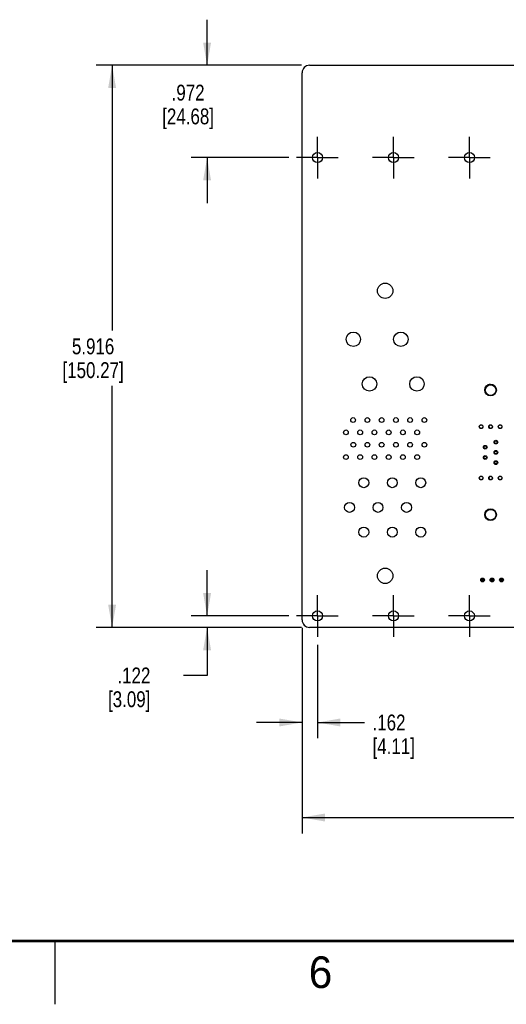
# Model space of a CAD drawing. Header units: inches. Extents: x 0 to 34, y 0 to 22.
# Tile 2 of 15: x 8.2 to 12.1, y 0 to 7.8. Entities that reach past the tile are written whole.
import ezdxf

# ---------------------------------------------------------------- set-up
doc = ezdxf.new("R2010")
doc.units = ezdxf.units.IN
doc.header["$LTSCALE"] = 1.87
doc.header["$MEASUREMENT"] = 0
doc.linetypes.add('CENTER', pattern=[0.6, 0.375, -0.075, 0.075, -0.075])
doc.layers.get('0').update_dxf_attribs({"linetype": 'CONTINUOUS'})
for name, color, linetype in [('3_ALL_AXES', 7, 'CONTINUOUS'), ('DEFAULT_1', 7, 'CENTER'), ('DIMENSIONS', 7, 'CONTINUOUS')]:
    doc.layers.add(name, color=color, linetype=linetype)
doc.styles.get("Standard").update_dxf_attribs({"font": 'txt', "width": 0.8})
doc.styles.add('TEXTSTYLE_2', font='txt')
doc.dimstyles.new('DIMSTYLE_1', dxfattribs={"dimtxt": 0.125, "dimasz": 0.18, "dimexe": 0.18, "dimexo": 0.0625, "dimgap": 0.09, "dimtad": 0, "dimtih": 1, "dimtoh": 1, "dimdec": 3, "dimlfac": 1.333333, "dimzin": 4, "dimdsep": 46, "dimtxsty": 'STANDARD', "dimblk": '_FILLED', "dimblk1": '_FILLED', "dimblk2": '_FILLED', "dimcen": 0.09, "dimadec": 0, "dimazin": 0, "dimtp": 0.001, "dimtm": 0.001, "dimtfac": 1, "dimtdec": 3, "dimtofl": 0, "dimtmove": 0, "dimatfit": 3, "dimldrblk": '_FILLED', "dimfxl": 1, "dimtolj": 1, "dimtzin": 4, "dimarcsym": 0})

# ---------------------------------------------------------------- blocks, each defined once
blk = doc.blocks.new('_FILLED')
at = {"color": 0, "linetype": 'BYBLOCK'}
blk.add_solid([(0, 0), (-1, 0.174), (-1, -0.174)], dxfattribs=at)
blk = doc.blocks.new('*D0')
at = {"layer": 'DIMENSIONS', "color": 2, "linetype": 'CONTINUOUS'}
for p, q in [((9.7007, 3.0656), (9.7007, 3.4256)), ((10.3448, 3.0656), (9.5757, 3.0656)), ((10.4472, 2.9744), (9.5757, 2.9744)), ((9.7007, 2.9744), (9.7007, 2.5955)), ((9.7007, 2.5955), (9.5153, 2.5955))]:
    blk.add_line(p, q, dxfattribs=at)
at = {"layer": 'DIMENSIONS', "color": 2, "linetype": 'CONTINUOUS', "xscale": 0.18, "yscale": 0.18, "zscale": 0.18}
for p, rotation in [((9.7007, 3.0656), 270), ((9.7007, 2.9744), 90)]:
    blk.add_blockref('_FILLED', p, dxfattribs=dict(at, rotation=rotation))
at = {"layer": 'DIMENSIONS', "color": 2, "linetype": 'CONTINUOUS', "insert": (9.2528, 2.658), "char_height": 0.125, "width": 0.6, "attachment_point": 3, "line_spacing_factor": 0.9}
blk.add_mtext('.122\\P[3.09]', dxfattribs=at)
blk = doc.blocks.new('*D1')
at = {"layer": 'DIMENSIONS', "color": 2, "linetype": 'CONTINUOUS'}
for p, q in [((10.4472, 7.4114), (8.8257, 7.4114)), ((8.9507, 7.4114), (8.9507, 5.3179)), ((8.9507, 2.9744), (8.9507, 4.8804)), ((10.4472, 2.9744), (8.8257, 2.9744))]:
    blk.add_line(p, q, dxfattribs=at)
at = {"layer": 'DIMENSIONS', "color": 2, "linetype": 'CONTINUOUS', "xscale": 0.18, "yscale": 0.18, "zscale": 0.18}
for p, rotation in [((8.9507, 7.4114), 90), ((8.9507, 2.9744), 270)]:
    blk.add_blockref('_FILLED', p, dxfattribs=dict(at, rotation=rotation))
at = {"layer": 'DIMENSIONS', "color": 2, "linetype": 'CONTINUOUS', "insert": (8.8007, 5.2554), "char_height": 0.125, "width": 0.8, "attachment_point": 2, "line_spacing_factor": 0.9}
blk.add_mtext('5.916\\P[150.27]', dxfattribs=at)
blk = doc.blocks.new('*D2')
at = {"layer": 'DIMENSIONS', "color": 2, "linetype": 'CONTINUOUS'}
for p, q in [((9.7007, 7.4114), (9.7007, 7.7714)), ((10.4472, 7.4114), (9.5757, 7.4114)), ((10.3448, 6.6828), (9.5757, 6.6828)), ((9.7007, 6.6828), (9.7007, 6.3228))]:
    blk.add_line(p, q, dxfattribs=at)
at = {"layer": 'DIMENSIONS', "color": 2, "linetype": 'CONTINUOUS', "xscale": 0.18, "yscale": 0.18, "zscale": 0.18}
for p, rotation in [((9.7007, 7.4114), 270), ((9.7007, 6.6828), 90)]:
    blk.add_blockref('_FILLED', p, dxfattribs=dict(at, rotation=rotation))
at = {"layer": 'DIMENSIONS', "color": 2, "linetype": 'CONTINUOUS', "insert": (9.5507, 7.2583), "char_height": 0.125, "width": 0.7, "attachment_point": 2, "line_spacing_factor": 0.9}
blk.add_mtext('.972\\P[24.68]', dxfattribs=at)
blk = doc.blocks.new('*D3')
at = {"layer": 'DIMENSIONS', "color": 2, "linetype": 'CONTINUOUS'}
for p, q in [((10.4507, 2.971), (10.4507, 2.0994)), ((10.572, 2.8383), (10.572, 2.0994)), ((10.4507, 2.2244), (10.0907, 2.2244)), ((10.572, 2.2244), (10.9444, 2.2244))]:
    blk.add_line(p, q, dxfattribs=at)
at = {"layer": 'DIMENSIONS', "color": 2, "linetype": 'CONTINUOUS', "xscale": 0.18, "yscale": 0.18, "zscale": 0.18}
blk.add_blockref('_FILLED', (10.4507, 2.2244), dxfattribs=at)
at = {"layer": 'DIMENSIONS', "color": 2, "linetype": 'CONTINUOUS', "xscale": 0.18, "yscale": 0.18, "zscale": 0.18, "rotation": 180}
blk.add_blockref('_FILLED', (10.572, 2.2244), dxfattribs=at)
at = {"layer": 'DIMENSIONS', "color": 2, "linetype": 'CONTINUOUS', "insert": (11.0069, 2.2869), "char_height": 0.125, "width": 0.6, "attachment_point": 1, "line_spacing_factor": 0.9}
blk.add_mtext('.162\\P[4.11]', dxfattribs=at)
blk = doc.blocks.new('*D4')
at = {"layer": 'DIMENSIONS', "color": 2, "linetype": 'CONTINUOUS'}
for p, q in [((10.4507, 2.971), (10.4507, 1.3494)), ((22.8714, 2.971), (22.8714, 1.3494)), ((10.4507, 1.4744), (16.1985, 1.4744)), ((22.8714, 1.4744), (17.1235, 1.4744))]:
    blk.add_line(p, q, dxfattribs=at)
at = {"layer": 'DIMENSIONS', "color": 2, "linetype": 'CONTINUOUS', "xscale": 0.18, "yscale": 0.18, "zscale": 0.18, "rotation": 180}
blk.add_blockref('_FILLED', (10.4507, 1.4744), dxfattribs=at)
at = {"layer": 'DIMENSIONS', "color": 2, "linetype": 'CONTINUOUS', "xscale": 0.18, "yscale": 0.18, "zscale": 0.18}
blk.add_blockref('_FILLED', (22.8714, 1.4744), dxfattribs=at)
at = {"layer": 'DIMENSIONS', "color": 2, "linetype": 'CONTINUOUS', "insert": (16.561, 1.5369), "char_height": 0.125, "width": 0.8, "attachment_point": 2, "line_spacing_factor": 0.9}
blk.add_mtext('16.561\\P[420.65]', dxfattribs=at)

msp = doc.modelspace()

# ---------------------------------------------------------------- linework, layer by layer
at = {"color": 7, "linetype": 'CONTINUOUS'}
for p, q in [((10.50972, 7.41144), (22.81238, 7.41144)), ((10.45067, 3.0335), (10.45067, 7.35239)), ((11.86573, 3.3395), (11.86573, 3.35938)), ((11.87117, 3.35394), (11.86573, 3.35938)), ((11.86573, 3.35938), (11.8856, 3.35938)), ((11.86573, 3.3395), (11.87117, 3.34494)), ((11.87117, 3.35394), (11.87117, 3.34494)), ((11.88017, 3.35394), (11.87117, 3.35394)), ((11.87117, 3.34494), (11.88017, 3.34494)), ((11.8856, 3.35938), (11.88017, 3.35394)), ((11.88017, 3.34494), (11.88017, 3.35394)), ((11.8856, 3.3395), (11.88017, 3.34494)), ((11.8856, 3.35938), (11.8856, 3.3395)), ((11.94073, 3.35938), (11.94073, 3.3395)), ((11.94073, 3.35938), (11.94608, 3.35394)), ((11.9606, 3.35938), (11.94073, 3.35938)), ((11.94073, 3.3395), (11.94608, 3.34494)), ((11.94608, 3.35394), (11.94608, 3.34494)), ((11.95508, 3.35394), (11.94608, 3.35394)), ((11.94608, 3.34494), (11.95508, 3.34494)), ((11.9606, 3.35938), (11.95508, 3.35394)), ((11.95508, 3.34494), (11.95508, 3.35394)), ((11.9606, 3.3395), (11.95508, 3.34494)), ((11.9606, 3.3395), (11.9606, 3.35938)), ((12.01573, 3.35938), (12.01573, 3.3395)), ((12.01573, 3.35938), (12.02108, 3.35394)), ((12.0356, 3.35938), (12.01573, 3.35938)), ((12.01573, 3.3395), (12.02108, 3.34494)), ((12.02108, 3.35394), (12.02108, 3.34494)), ((12.03008, 3.35394), (12.02108, 3.35394)), ((12.02108, 3.34494), (12.03008, 3.34494)), ((12.0356, 3.35938), (12.03008, 3.35394)), ((12.03008, 3.34494), (12.03008, 3.35394)), ((12.0356, 3.3395), (12.03008, 3.34494)), ((12.0356, 3.3395), (12.0356, 3.35938)), ((11.8856, 3.3395), (11.86573, 3.3395)), ((11.94073, 3.3395), (11.9606, 3.3395)), ((12.01573, 3.3395), (12.0356, 3.3395)), ((22.81238, 2.97444), (10.50972, 2.97444))]:
    msp.add_line(p, q, dxfattribs=at)
at = {"color": 2, "linetype": 'CONTINUOUS'}
msp.add_line((8.50002, 0), (8.50002, 0.5), dxfattribs=at)
at = {"color": 7, "linetype": 'CONTINUOUS', "const_width": 0.02}
msp.add_lwpolyline([(0.50002, 0.5), (33.50002, 0.5)], dxfattribs=at)
at = {"color": 7, "linetype": 'CONTINUOUS'}
for centre, radius in [((11.10655, 5.63169), 0.06075), ((10.8553, 5.24919), 0.057), ((11.2303, 5.24919), 0.057), ((10.9828, 4.89669), 0.057), ((11.3578, 4.89669), 0.057), ((11.93905, 4.84846), 0.04612), ((11.93905, 4.84773), 0.042), ((10.8538, 4.61169), 0.01875), ((10.9663, 4.61169), 0.01875), ((11.0788, 4.61169), 0.01875), ((11.1913, 4.61169), 0.01875), ((11.3038, 4.61169), 0.01875), ((11.4163, 4.61169), 0.01875), ((10.7968, 4.51419), 0.01875), ((10.9093, 4.51419), 0.01875), ((11.0218, 4.51419), 0.01875), ((11.1343, 4.51419), 0.01875), ((11.2468, 4.51419), 0.01875), ((11.3593, 4.51419), 0.01875), ((11.86405, 4.55896), 0.01476), ((11.86405, 4.55866), 0.01388), ((11.93905, 4.55896), 0.01476), ((11.93905, 4.55866), 0.01388), ((12.01405, 4.55896), 0.01476), ((12.01405, 4.55866), 0.01388), ((10.8553, 4.41669), 0.01875), ((10.9663, 4.41669), 0.01875), ((11.0788, 4.41669), 0.01875), ((11.1913, 4.41669), 0.01875), ((11.3038, 4.41669), 0.01875), ((11.4163, 4.41669), 0.01875), ((11.98105, 4.43746), 0.01476), ((11.98105, 4.4371), 0.0105), ((11.89705, 4.39696), 0.01476), ((11.89705, 4.3966), 0.0105), ((11.98105, 4.35646), 0.01476), ((11.98105, 4.3561), 0.0105), ((10.7968, 4.31919), 0.01875), ((10.9093, 4.31919), 0.01875), ((11.0218, 4.31919), 0.01875), ((11.1343, 4.31919), 0.01875), ((11.2468, 4.31919), 0.01875), ((11.3593, 4.31919), 0.01875), ((11.89705, 4.31596), 0.01476), ((11.89705, 4.3156), 0.0105), ((11.98105, 4.27546), 0.01476), ((11.98105, 4.2751), 0.0105), ((10.9378, 4.11669), 0.039), ((11.1628, 4.11669), 0.039), ((11.3878, 4.11669), 0.039), ((11.86405, 4.15396), 0.01476), ((11.86405, 4.15354), 0.01388), ((11.93905, 4.15396), 0.01476), ((11.93905, 4.15354), 0.01388), ((12.01405, 4.15396), 0.01476), ((12.01405, 4.15354), 0.01388), ((10.8253, 3.92169), 0.039), ((11.0503, 3.92169), 0.039), ((11.2753, 3.92169), 0.039), ((11.93905, 3.86446), 0.04612), ((11.93905, 3.86446), 0.042), ((10.9378, 3.72669), 0.039), ((11.1628, 3.72669), 0.039), ((11.3878, 3.72669), 0.039), ((11.10655, 3.38169), 0.06075), ((11.87567, 3.34944), 0.015), ((11.95067, 3.34944), 0.015), ((12.02567, 3.34944), 0.015), ((10.57202, 3.06557), 0.03975), ((11.17202, 3.06557), 0.03975), ((11.77202, 3.06557), 0.03975)]:
    msp.add_circle(centre, radius, dxfattribs=at)
for centre, radius, start, end in [((10.50972, 7.35239), 0.05906, 90, 180), ((11.93905, 4.84773), 0.045, 90, 209.535151), ((10.50972, 3.0335), 0.05906, 180, 270)]:
    msp.add_arc(centre, radius, start, end, dxfattribs=at)
at = {"layer": '3_ALL_AXES', "color": 7, "linetype": 'CENTER'}
for p, q in [((10.57202, 6.68282), (10.57202, 6.84757)), ((11.17217, 6.68282), (11.17217, 6.84757)), ((11.77217, 6.68282), (11.77217, 6.84757)), ((10.57202, 6.68282), (10.40727, 6.68282)), ((10.57202, 6.68282), (10.57202, 6.51807)), ((10.57202, 6.68282), (10.73677, 6.68282)), ((11.17217, 6.68282), (11.00742, 6.68282)), ((11.17217, 6.68282), (11.17217, 6.51807)), ((11.17217, 6.68282), (11.33692, 6.68282)), ((11.77217, 6.68282), (11.60742, 6.68282)), ((11.77217, 6.68282), (11.77217, 6.51807)), ((11.77217, 6.68282), (11.93692, 6.68282))]:
    msp.add_line(p, q, dxfattribs=at)
at = {"layer": '3_ALL_AXES', "color": 7, "linetype": 'CONTINUOUS'}
for centre in [(10.57202, 6.68282), (11.17217, 6.68282), (11.77217, 6.68282)]:
    msp.add_circle(centre, 0.03975, dxfattribs=at)
at = {"layer": 'DEFAULT_1', "color": 7, "linetype": 'CENTER'}
for p, q in [((10.57202, 3.06557), (10.57202, 3.23032)), ((11.17202, 3.06557), (11.17202, 3.23032)), ((11.77202, 3.06557), (11.77202, 3.23032)), ((10.57202, 3.06557), (10.40727, 3.06557)), ((10.57202, 3.06557), (10.57202, 2.90082)), ((10.57202, 3.06557), (10.73677, 3.06557)), ((11.17202, 3.06557), (11.00727, 3.06557)), ((11.17202, 3.06557), (11.17202, 2.90082)), ((11.17202, 3.06557), (11.33677, 3.06557)), ((11.77202, 3.06557), (11.60727, 3.06557)), ((11.77202, 3.06557), (11.77202, 2.90082)), ((11.77202, 3.06557), (11.93677, 3.06557))]:
    msp.add_line(p, q, dxfattribs=at)

# ---------------------------------------------------------------- texts
at = {"color": 2, "linetype": 'CONTINUOUS', "insert": (10.50327, 0.37843), "char_height": 0.25, "width": 0.25, "attachment_point": 1, "line_spacing_factor": 0.9, "style": 'TEXTSTYLE_2'}
msp.add_mtext('6', dxfattribs=at)

# ---------------------------------------------------------------- dimensions: what is measured, and where the dimension line sits
at = {"layer": 'DIMENSIONS', "color": 2, "linetype": 'CONTINUOUS'}
for base, p1, p2, angle, picture, middle in [((9.70067, 6.68282), (10.44722, 7.41144), (10.34477, 6.68282), 270, '*D2', (9.57567, 7.10201)), ((8.95067, 7.41144), (10.44722, 2.97444), (10.44722, 7.41144), 90, '*D1', (8.80067, 5.09919)), ((9.700666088, 2.9744411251), (10.3447743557, 3.0655661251), (10.4472212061, 2.9744411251), 270, '*D0', (8.9027744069, 2.5017709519))]:
    dim = msp.add_linear_dim(base=base, p1=p1, p2=p2, angle=angle, dimstyle='DIMSTYLE_1', dxfattribs=at)
    dim.commit()
    dim.dimension.update_dxf_attribs({"geometry": picture, "text_midpoint": middle, "dimtype": 160})
for base, p2, picture, middle in [((10.57202, 2.22444), (10.57202, 2.83832), '*D3', (11.30691, 2.13069)), ((22.87143, 1.47444), (22.87143, 2.971), '*D4', (16.48605, 1.38069))]:
    dim = msp.add_linear_dim(base=base, p1=(10.45067, 2.971), p2=p2, dimstyle='DIMSTYLE_1', dxfattribs=at)
    dim.commit()
    dim.dimension.update_dxf_attribs({"geometry": picture, "text_midpoint": middle, "dimtype": 160})

doc.saveas('drawing.dxf')
